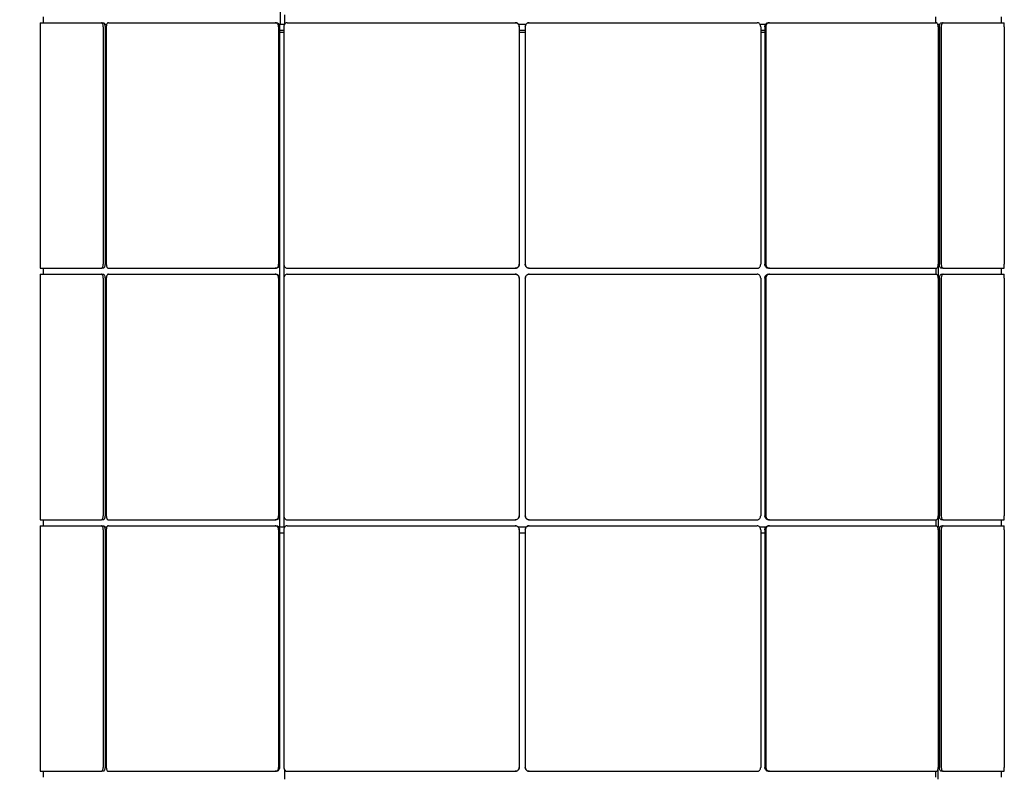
# Model space of a CAD drawing. Header units: millimetres. Extents: x 28 to 4128, y 24 to 2894.
# Tile 7 of 32: x 533 to 1027, y 2109 to 2487. Entities that reach past the tile are written whole.
import ezdxf

# ---------------------------------------------------------------- set-up
doc = ezdxf.new("R2010")
doc.units = ezdxf.units.MM
doc.header["$LTSCALE"] = 10
doc.linetypes.add('SLD-Solido', pattern=[0])
doc.layers.add('QUOTE', color=1, linetype='SLD-Solido')
doc.styles.add('SLDTEXTSTYLE0', font='Gothic.ttf', dxfattribs={"width": 0.913})
doc.dimstyles.new('SLDDIMSTYLE1', dxfattribs={"dimtxt": 26.458333, "dimasz": 20, "dimexe": 0, "dimexo": 0.0625, "dimgap": 6.614583, "dimtad": 1, "dimdec": 1, "dimrnd": 1e-09, "dimzin": 12, "dimdsep": 46, "dimtxsty": 'SLDTEXTSTYLE0', "dimsah": 1, "dimcen": 0.09, "dimadec": 0, "dimazin": 3, "dimtfac": 1, "dimtdec": 1, "dimtofl": 0, "dimtmove": 0, "dimatfit": 3, "dimfxl": 0, "dimfrac": 2, "dimtolj": 1, "dimtzin": 12, "dimarcsym": 0})

# ---------------------------------------------------------------- blocks, each defined once
blk = doc.blocks.new('_D_1')
at = {"layer": 'QUOTE'}
for p, q in [((533.74, 2738.28), (276.38, 2738.28)), ((286.38, 2738.28), (286.38, 1204.08)), ((587.59, 1204.08), (276.38, 1204.08))]:
    blk.add_line(p, q, dxfattribs=at)
for points in [[(286.38, 2738.28), (283.88, 2718.28), (288.88, 2718.28)], [(286.38, 1204.08), (288.88, 1224.08), (283.88, 1224.08)]]:
    blk.add_solid(points, dxfattribs=at)
at = {"layer": 'QUOTE', "insert": (252.58, 1970.93), "char_height": 26.458, "attachment_point": 1, "rotation": 90, "style": 'SLDTEXTSTYLE0'}
blk.add_mtext('1534,2', dxfattribs=at)
blk = doc.blocks.new('_D_2')
at = {"layer": 'QUOTE'}
for p, q in [((533.74, 2738.28), (381.53, 2738.28)), ((391.53, 1224.78), (391.53, 2738.28)), ((539.18, 1224.78), (381.53, 1224.78))]:
    blk.add_line(p, q, dxfattribs=at)
for points in [[(391.53, 2738.28), (389.03, 2718.28), (394.03, 2718.28)], [(391.53, 1224.78), (394.03, 1244.78), (389.03, 1244.78)]]:
    blk.add_solid(points, dxfattribs=at)
at = {"layer": 'QUOTE', "insert": (357.73, 1927.79), "char_height": 26.458, "attachment_point": 1, "rotation": 90, "style": 'SLDTEXTSTYLE0'}
blk.add_mtext('1513,5', dxfattribs=at)

msp = doc.modelspace()

# ---------------------------------------------------------------- linework, layer by layer
for p, q in [((663.92, 2732.78), (663.92, 2484.78)), ((543.77, 2485.48), (574.36, 2485.48)), ((545.18, 2488.48), (545.18, 2485.48)), ((574.36, 2485.48), (575.23, 2485.48)), ((577.87, 2485.48), (661.44, 2485.48)), ((661.44, 2485.48), (661.95, 2485.48)), ((666.05, 2489.44), (666.05, 2484.78)), ((667.51, 2485.48), (781.68, 2485.48)), ((781.68, 2485.48), (781.68, 2485.48)), ((788.68, 2485.48), (788.69, 2485.48)), ((788.69, 2485.48), (902.85, 2485.48)), ((908.42, 2485.48), (908.93, 2485.48)), ((908.93, 2485.48), (992.5, 2485.48)), ((992.11, 2488.48), (992.11, 2485.48)), ((995.14, 2485.48), (996.01, 2485.48)), ((996.01, 2485.48), (1026.6, 2485.48)), ((1025.18, 2485.48), (1025.18, 2488.48)), ((543.75, 2483.48), (543.75, 2364.41)), ((575.34, 2483.48), (575.34, 2364.41)), ((575.8, 2484.78), (576.97, 2484.78)), ((576.21, 2483.48), (576.21, 2364.41)), ((576.21, 2481.78), (576.85, 2481.78)), ((576.85, 2483.48), (576.85, 2364.41)), ((663.16, 2483.48), (663.16, 2364.41)), ((663.21, 2484.78), (663.92, 2484.78)), ((663.67, 2483.48), (663.67, 2364.41)), ((663.67, 2481.78), (665.77, 2481.78)), ((663.67, 2480.78), (665.73, 2480.78)), ((663.92, 2484.78), (666.05, 2484.78)), ((665.73, 2480.78), (665.73, 2232.78)), ((665.77, 2483.48), (665.77, 2364.41)), ((783.16, 2484.78), (787.18, 2484.78)), ((783.68, 2483.48), (783.68, 2364.41)), ((783.68, 2483.48), (783.68, 2364.41)), ((783.68, 2481.78), (786.68, 2481.78)), ((783.68, 2480.78), (786.68, 2480.78)), ((786.68, 2483.48), (786.68, 2364.41)), ((786.69, 2483.48), (786.69, 2364.41)), ((904.31, 2484.78), (907.21, 2484.78)), ((904.6, 2483.48), (904.6, 2364.41)), ((904.6, 2481.78), (906.7, 2481.78)), ((904.6, 2480.78), (906.7, 2480.78)), ((906.7, 2483.48), (906.7, 2364.41)), ((907.2, 2483.48), (907.2, 2364.41)), ((993.32, 2484.78), (994.52, 2484.78)), ((993.52, 2483.48), (993.52, 2364.41)), ((993.52, 2481.78), (993.52, 2481.78)), ((993.52, 2481.78), (993.52, 2232.78)), ((993.52, 2481.78), (994.16, 2481.78)), ((994.16, 2483.48), (994.16, 2364.41)), ((995.02, 2483.48), (995.02, 2364.41)), ((1026.62, 2483.48), (1026.62, 2364.41)), ((543.77, 2362.41), (574.36, 2362.41)), ((545.18, 2362.41), (545.18, 2359.41)), ((575.23, 2362.41), (574.36, 2362.41)), ((577.87, 2362.41), (661.44, 2362.41)), ((661.95, 2362.41), (661.44, 2362.41)), ((663.6, 2363.98), (663.6, 2357.91)), ((667.51, 2362.41), (781.68, 2362.41)), ((781.68, 2362.41), (781.68, 2362.41)), ((788.69, 2362.41), (788.68, 2362.41)), ((788.69, 2362.41), (902.85, 2362.41)), ((908.93, 2362.41), (908.42, 2362.41)), ((908.93, 2362.41), (992.5, 2362.41)), ((992.29, 2362.41), (992.29, 2359.41)), ((996.01, 2362.41), (995.14, 2362.41)), ((996.01, 2362.41), (1026.6, 2362.41)), ((1025.18, 2359.41), (1025.18, 2362.41)), ((543.75, 2357.41), (543.75, 2238.34)), ((543.77, 2359.41), (574.36, 2359.41)), ((574.36, 2359.41), (575.23, 2359.41)), ((575.34, 2357.41), (575.34, 2238.34)), ((576.21, 2357.41), (576.21, 2238.34)), ((576.85, 2357.41), (576.85, 2238.34)), ((577.87, 2359.41), (661.44, 2359.41)), ((661.44, 2359.41), (661.95, 2359.41)), ((663.16, 2357.41), (663.16, 2238.34)), ((663.67, 2357.41), (663.67, 2238.34)), ((665.77, 2357.41), (665.77, 2238.34)), ((667.51, 2359.41), (781.68, 2359.41)), ((781.68, 2359.41), (781.68, 2359.41)), ((783.68, 2357.41), (783.68, 2238.34)), ((783.68, 2357.41), (783.68, 2238.34)), ((786.68, 2357.41), (786.68, 2238.34)), ((786.69, 2357.41), (786.69, 2238.34)), ((788.68, 2359.41), (788.69, 2359.41)), ((788.69, 2359.41), (902.85, 2359.41)), ((904.6, 2357.41), (904.6, 2238.34)), ((906.7, 2357.41), (906.7, 2238.34)), ((907.2, 2357.41), (907.2, 2238.34)), ((908.42, 2359.41), (908.93, 2359.41)), ((908.93, 2359.41), (992.5, 2359.41)), ((993.52, 2357.41), (993.52, 2238.34)), ((994.16, 2357.41), (994.16, 2238.34)), ((995.02, 2357.41), (995.02, 2238.34)), ((995.14, 2359.41), (996.01, 2359.41)), ((996.01, 2359.41), (1026.6, 2359.41)), ((1026.62, 2357.41), (1026.62, 2238.34)), ((543.77, 2236.34), (574.36, 2236.34)), ((545.18, 2236.34), (545.18, 2233.34)), ((575.23, 2236.34), (574.36, 2236.34)), ((577.87, 2236.34), (661.44, 2236.34)), ((661.95, 2236.34), (661.44, 2236.34)), ((663.6, 2237.91), (663.6, 2232.78)), ((667.51, 2236.34), (781.68, 2236.34)), ((781.68, 2236.34), (781.68, 2236.34)), ((788.69, 2236.34), (788.68, 2236.34)), ((788.69, 2236.34), (902.85, 2236.34)), ((908.93, 2236.34), (908.42, 2236.34)), ((908.93, 2236.34), (992.5, 2236.34)), ((992.29, 2236.34), (992.29, 2233.34)), ((996.01, 2236.34), (995.14, 2236.34)), ((996.01, 2236.34), (1026.6, 2236.34)), ((1025.18, 2233.34), (1025.18, 2236.34)), ((543.75, 2231.34), (543.75, 2112.27)), ((543.77, 2233.34), (574.36, 2233.34)), ((574.36, 2233.34), (575.23, 2233.34)), ((575.34, 2231.34), (575.34, 2112.27)), ((575.74, 2232.78), (577.03, 2232.78)), ((576.21, 2231.34), (576.21, 2112.27)), ((576.21, 2229.78), (576.85, 2229.78)), ((576.85, 2231.34), (576.85, 2112.27)), ((577.87, 2233.34), (661.44, 2233.34)), ((661.44, 2233.34), (661.95, 2233.34)), ((663.11, 2232.78), (663.6, 2232.78)), ((663.16, 2231.34), (663.16, 2112.27)), ((663.6, 2232.78), (665.73, 2232.78)), ((663.67, 2231.34), (663.67, 2112.27)), ((663.67, 2229.78), (665.77, 2229.78)), ((665.73, 2232.78), (666.32, 2232.78)), ((665.77, 2231.34), (665.77, 2112.27)), ((667.51, 2233.34), (781.68, 2233.34)), ((781.68, 2233.34), (781.68, 2233.34)), ((783.03, 2232.78), (787.34, 2232.78)), ((783.68, 2231.34), (783.68, 2112.27)), ((783.68, 2231.34), (783.68, 2112.27)), ((783.68, 2229.78), (786.68, 2229.78)), ((786.68, 2231.34), (786.68, 2112.27)), ((786.69, 2231.34), (786.69, 2112.27)), ((788.68, 2233.34), (788.69, 2233.34)), ((788.69, 2233.34), (902.85, 2233.34)), ((904.11, 2232.78), (907.32, 2232.78)), ((904.6, 2231.34), (904.6, 2112.27)), ((904.6, 2229.78), (906.7, 2229.78)), ((906.7, 2231.34), (906.7, 2112.27)), ((907.2, 2231.34), (907.2, 2112.27)), ((908.42, 2233.34), (908.93, 2233.34)), ((908.93, 2233.34), (992.5, 2233.34)), ((993.19, 2232.78), (993.52, 2232.78)), ((993.52, 2232.78), (994.54, 2232.78)), ((993.52, 2231.34), (993.52, 2112.27)), ((993.52, 2229.78), (994.16, 2229.78)), ((994.16, 2231.34), (994.16, 2112.27)), ((995.02, 2231.34), (995.02, 2112.27)), ((995.14, 2233.34), (996.01, 2233.34)), ((996.01, 2233.34), (1026.6, 2233.34)), ((1026.62, 2231.34), (1026.62, 2112.27)), ((993.52, 2228.78), (994.16, 2228.78)), ((666.04, 2111.27), (666.04, 2106.33)), ((993.34, 2111.15), (993.34, 2106.37)), ((543.77, 2110.27), (574.36, 2110.27)), ((545.17, 2110.27), (545.17, 2107.27)), ((575.23, 2110.27), (574.36, 2110.27)), ((577.87, 2110.27), (661.44, 2110.27)), ((661.95, 2110.27), (661.44, 2110.27)), ((667.51, 2110.27), (781.68, 2110.27)), ((781.68, 2110.27), (781.68, 2110.27)), ((788.69, 2110.27), (788.68, 2110.27)), ((788.69, 2110.27), (902.85, 2110.27)), ((908.93, 2110.27), (908.42, 2110.27)), ((908.93, 2110.27), (992.5, 2110.27)), ((992.1, 2110.27), (992.1, 2107.27)), ((996.01, 2110.27), (995.14, 2110.27)), ((996.01, 2110.27), (1026.6, 2110.27)), ((1025.17, 2107.27), (1025.17, 2110.27))]:
    msp.add_line(p, q)
for points, knots in [([(543.77, 2485.48), (543.77, 2485.46), (543.76, 2485.41), (543.75, 2485.07), (543.75, 2484.56), (543.75, 2484), (543.75, 2483.63), (543.75, 2483.48)], [0, 0, 0, 0, 0.214692, 0.429384, 0.644072, 0.858762, 1, 1, 1, 1]), ([(575.34, 2483.48), (575.33, 2483.7), (575.31, 2484.15), (575.14, 2484.75), (574.89, 2485.21), (574.61, 2485.45), (574.43, 2485.47), (574.36, 2485.48)], [0, 0, 0, 0, 0.214692, 0.429385, 0.644076, 0.858765, 1, 1, 1, 1]), ([(575.23, 2485.48), (575.34, 2485.46), (575.56, 2485.41), (575.85, 2485.07), (576.08, 2484.56), (576.19, 2484), (576.21, 2483.63), (576.21, 2483.48)], [0, 0, 0, 0, 0.214692, 0.429384, 0.644072, 0.858762, 1, 1, 1, 1]), ([(577.87, 2485.48), (577.75, 2485.46), (577.52, 2485.41), (577.22, 2485.07), (576.99, 2484.56), (576.87, 2484), (576.85, 2483.63), (576.85, 2483.48)], [0, 0, 0, 0, 0.2146918, 0.4293838, 0.644072, 0.8587618, 1, 1, 1, 1]), ([(663.16, 2483.48), (663.14, 2483.7), (663.1, 2484.15), (662.81, 2484.75), (662.37, 2485.21), (661.89, 2485.45), (661.57, 2485.47), (661.44, 2485.48)], [0, 0, 0, 0, 0.214692, 0.429385, 0.644076, 0.858765, 1, 1, 1, 1]), ([(661.95, 2485.48), (662.14, 2485.46), (662.52, 2485.41), (663.04, 2485.07), (663.43, 2484.56), (663.64, 2484), (663.66, 2483.63), (663.67, 2483.48)], [0, 0, 0, 0, 0.2146918, 0.4293838, 0.6440719, 0.8587617, 1, 1, 1, 1]), ([(667.51, 2485.48), (667.32, 2485.46), (666.92, 2485.41), (666.4, 2485.07), (666.01, 2484.56), (665.8, 2484), (665.78, 2483.63), (665.77, 2483.48)], [0, 0, 0, 0, 0.214692, 0.429384, 0.644072, 0.858762, 1, 1, 1, 1]), ([(783.68, 2483.48), (783.65, 2483.7), (783.61, 2484.15), (783.27, 2484.75), (782.76, 2485.21), (782.2, 2485.45), (781.82, 2485.47), (781.68, 2485.48)], [0, 0, 0, 0, 0.2146923, 0.4293845, 0.6440762, 0.8587652, 1, 1, 1, 1]), ([(781.68, 2485.48), (781.91, 2485.46), (782.36, 2485.41), (782.96, 2485.07), (783.41, 2484.56), (783.65, 2484), (783.67, 2483.63), (783.68, 2483.48)], [0, 0, 0, 0, 0.2146918, 0.4293838, 0.6440719, 0.8587617, 1, 1, 1, 1]), ([(786.68, 2483.48), (786.71, 2483.7), (786.75, 2484.15), (787.09, 2484.75), (787.6, 2485.21), (788.16, 2485.45), (788.54, 2485.47), (788.68, 2485.48)], [0, 0, 0, 0, 0.2146922, 0.4293845, 0.6440761, 0.8587651, 1, 1, 1, 1]), ([(788.69, 2485.48), (788.46, 2485.46), (788.01, 2485.41), (787.42, 2485.07), (786.96, 2484.56), (786.72, 2484), (786.7, 2483.63), (786.69, 2483.48)], [0, 0, 0, 0, 0.214692, 0.429384, 0.644072, 0.858762, 1, 1, 1, 1]), ([(904.6, 2483.48), (904.58, 2483.7), (904.54, 2484.15), (904.24, 2484.75), (903.8, 2485.21), (903.31, 2485.45), (902.98, 2485.47), (902.85, 2485.48)], [0, 0, 0, 0, 0.214692, 0.429385, 0.644076, 0.858765, 1, 1, 1, 1]), ([(906.7, 2483.48), (906.72, 2483.7), (906.76, 2484.15), (907.05, 2484.75), (907.49, 2485.21), (907.98, 2485.45), (908.29, 2485.47), (908.42, 2485.48)], [0, 0, 0, 0, 0.214692, 0.429385, 0.644076, 0.858765, 1, 1, 1, 1]), ([(908.93, 2485.48), (908.73, 2485.46), (908.35, 2485.41), (907.83, 2485.07), (907.44, 2484.56), (907.23, 2484), (907.21, 2483.63), (907.2, 2483.48)], [0, 0, 0, 0, 0.214692, 0.429384, 0.644072, 0.858762, 1, 1, 1, 1]), ([(993.52, 2483.48), (993.51, 2483.7), (993.48, 2484.15), (993.31, 2484.75), (993.05, 2485.21), (992.77, 2485.45), (992.58, 2485.47), (992.5, 2485.48)], [0, 0, 0, 0, 0.214692, 0.429385, 0.644076, 0.858765, 1, 1, 1, 1]), ([(994.16, 2483.48), (994.17, 2483.7), (994.19, 2484.15), (994.36, 2484.75), (994.61, 2485.21), (994.88, 2485.45), (995.07, 2485.47), (995.14, 2485.48)], [0, 0, 0, 0, 0.2146922, 0.4293845, 0.6440761, 0.8587651, 1, 1, 1, 1]), ([(996.01, 2485.48), (995.9, 2485.46), (995.68, 2485.41), (995.38, 2485.07), (995.16, 2484.56), (995.04, 2484), (995.03, 2483.63), (995.02, 2483.48)], [0, 0, 0, 0, 0.214692, 0.429384, 0.644072, 0.858762, 1, 1, 1, 1]), ([(1026.62, 2483.48), (1026.62, 2483.7), (1026.62, 2484.15), (1026.61, 2484.75), (1026.61, 2485.21), (1026.6, 2485.45), (1026.6, 2485.47), (1026.6, 2485.48)], [0, 0, 0, 0, 0.2146923, 0.4293845, 0.6440762, 0.8587652, 1, 1, 1, 1]), ([(543.75, 2364.41), (543.75, 2364.19), (543.75, 2363.74), (543.75, 2363.14), (543.76, 2362.69), (543.76, 2362.45), (543.77, 2362.42), (543.77, 2362.41)], [0, 0, 0, 0, 0.214692, 0.429385, 0.644076, 0.858765, 1, 1, 1, 1]), ([(574.36, 2362.41), (574.47, 2362.44), (574.69, 2362.48), (574.98, 2362.83), (575.21, 2363.33), (575.32, 2363.9), (575.34, 2364.27), (575.34, 2364.41)], [0, 0, 0, 0, 0.214692, 0.429384, 0.644072, 0.858762, 1, 1, 1, 1]), ([(576.21, 2364.41), (576.2, 2364.19), (576.18, 2363.74), (576.01, 2363.14), (575.76, 2362.69), (575.48, 2362.45), (575.3, 2362.42), (575.23, 2362.41)], [0, 0, 0, 0, 0.214692, 0.429385, 0.644076, 0.858765, 1, 1, 1, 1]), ([(576.85, 2364.41), (576.86, 2364.19), (576.88, 2363.74), (577.06, 2363.14), (577.31, 2362.69), (577.6, 2362.45), (577.79, 2362.42), (577.87, 2362.41)], [0, 0, 0, 0, 0.214692, 0.429385, 0.644076, 0.858765, 1, 1, 1, 1]), ([(661.44, 2362.41), (661.63, 2362.44), (662.02, 2362.48), (662.54, 2362.83), (662.93, 2363.33), (663.13, 2363.9), (663.15, 2364.27), (663.16, 2364.41)], [0, 0, 0, 0, 0.214692, 0.429384, 0.644072, 0.858762, 1, 1, 1, 1]), ([(663.67, 2364.41), (663.65, 2364.19), (663.61, 2363.74), (663.31, 2363.14), (662.87, 2362.69), (662.39, 2362.45), (662.07, 2362.42), (661.95, 2362.41)], [0, 0, 0, 0, 0.214692, 0.429385, 0.644076, 0.858765, 1, 1, 1, 1]), ([(665.77, 2364.41), (665.79, 2364.19), (665.83, 2363.74), (666.13, 2363.14), (666.57, 2362.69), (667.06, 2362.45), (667.38, 2362.42), (667.51, 2362.41)], [0, 0, 0, 0, 0.214692, 0.429385, 0.644076, 0.858765, 1, 1, 1, 1]), ([(781.68, 2362.41), (781.9, 2362.44), (782.35, 2362.48), (782.95, 2362.83), (783.4, 2363.33), (783.64, 2363.9), (783.67, 2364.27), (783.68, 2364.41)], [0, 0, 0, 0, 0.214692, 0.429384, 0.644072, 0.858762, 1, 1, 1, 1]), ([(783.68, 2364.41), (783.66, 2364.19), (783.62, 2363.74), (783.27, 2363.14), (782.76, 2362.69), (782.2, 2362.45), (781.83, 2362.42), (781.68, 2362.41)], [0, 0, 0, 0, 0.214692, 0.429385, 0.644076, 0.858765, 1, 1, 1, 1]), ([(788.68, 2362.41), (788.46, 2362.44), (788.01, 2362.48), (787.41, 2362.83), (786.96, 2363.33), (786.72, 2363.9), (786.69, 2364.27), (786.68, 2364.41)], [0, 0, 0, 0, 0.214692, 0.429384, 0.644072, 0.858762, 1, 1, 1, 1]), ([(786.69, 2364.41), (786.71, 2364.19), (786.76, 2363.74), (787.1, 2363.14), (787.61, 2362.69), (788.17, 2362.45), (788.54, 2362.42), (788.69, 2362.41)], [0, 0, 0, 0, 0.2146923, 0.4293845, 0.6440762, 0.8587652, 1, 1, 1, 1]), ([(902.85, 2362.41), (903.05, 2362.44), (903.44, 2362.48), (903.96, 2362.83), (904.36, 2363.33), (904.57, 2363.9), (904.59, 2364.27), (904.6, 2364.41)], [0, 0, 0, 0, 0.2146918, 0.4293838, 0.644072, 0.8587618, 1, 1, 1, 1]), ([(908.42, 2362.41), (908.23, 2362.44), (907.84, 2362.48), (907.33, 2362.83), (906.94, 2363.33), (906.73, 2363.9), (906.71, 2364.27), (906.7, 2364.41)], [0, 0, 0, 0, 0.214692, 0.429384, 0.644072, 0.858762, 1, 1, 1, 1]), ([(907.2, 2364.41), (907.22, 2364.19), (907.26, 2363.74), (907.56, 2363.14), (908, 2362.69), (908.48, 2362.45), (908.8, 2362.42), (908.93, 2362.41)], [0, 0, 0, 0, 0.214692, 0.429385, 0.644076, 0.858765, 1, 1, 1, 1]), ([(992.5, 2362.41), (992.62, 2362.44), (992.85, 2362.48), (993.15, 2362.83), (993.38, 2363.33), (993.5, 2363.9), (993.51, 2364.27), (993.52, 2364.41)], [0, 0, 0, 0, 0.214692, 0.429384, 0.644072, 0.858762, 1, 1, 1, 1]), ([(995.14, 2362.41), (995.03, 2362.44), (994.81, 2362.48), (994.51, 2362.83), (994.29, 2363.33), (994.17, 2363.9), (994.16, 2364.27), (994.16, 2364.41)], [0, 0, 0, 0, 0.2146918, 0.4293838, 0.6440719, 0.8587617, 1, 1, 1, 1]), ([(995.02, 2364.41), (995.04, 2364.19), (995.06, 2363.74), (995.23, 2363.14), (995.48, 2362.69), (995.75, 2362.45), (995.93, 2362.42), (996.01, 2362.41)], [0, 0, 0, 0, 0.2146923, 0.4293845, 0.6440762, 0.8587652, 1, 1, 1, 1]), ([(1026.6, 2362.41), (1026.6, 2362.44), (1026.61, 2362.48), (1026.61, 2362.83), (1026.62, 2363.33), (1026.62, 2363.9), (1026.62, 2364.27), (1026.62, 2364.41)], [0, 0, 0, 0, 0.214692, 0.429384, 0.644072, 0.858762, 1, 1, 1, 1]), ([(543.77, 2359.41), (543.77, 2359.39), (543.76, 2359.34), (543.75, 2359), (543.75, 2358.49), (543.75, 2357.93), (543.75, 2357.56), (543.75, 2357.41)], [0, 0, 0, 0, 0.214692, 0.429384, 0.644072, 0.858762, 1, 1, 1, 1]), ([(575.34, 2357.41), (575.33, 2357.63), (575.31, 2358.08), (575.14, 2358.68), (574.89, 2359.14), (574.61, 2359.38), (574.43, 2359.4), (574.36, 2359.41)], [0, 0, 0, 0, 0.214692, 0.429385, 0.644076, 0.858765, 1, 1, 1, 1]), ([(575.23, 2359.41), (575.34, 2359.39), (575.56, 2359.34), (575.85, 2359), (576.08, 2358.49), (576.19, 2357.93), (576.21, 2357.56), (576.21, 2357.41)], [0, 0, 0, 0, 0.214692, 0.429384, 0.644072, 0.858762, 1, 1, 1, 1]), ([(577.87, 2359.41), (577.75, 2359.39), (577.52, 2359.34), (577.22, 2359), (576.99, 2358.49), (576.87, 2357.93), (576.85, 2357.56), (576.85, 2357.41)], [0, 0, 0, 0, 0.2146918, 0.4293838, 0.644072, 0.8587618, 1, 1, 1, 1]), ([(663.16, 2357.41), (663.14, 2357.63), (663.1, 2358.08), (662.81, 2358.68), (662.37, 2359.14), (661.89, 2359.38), (661.57, 2359.4), (661.44, 2359.41)], [0, 0, 0, 0, 0.214692, 0.429385, 0.644076, 0.858765, 1, 1, 1, 1]), ([(661.95, 2359.41), (662.14, 2359.39), (662.52, 2359.34), (663.04, 2359), (663.43, 2358.49), (663.64, 2357.93), (663.66, 2357.56), (663.67, 2357.41)], [0, 0, 0, 0, 0.2146918, 0.4293838, 0.6440719, 0.8587617, 1, 1, 1, 1]), ([(667.51, 2359.41), (667.32, 2359.39), (666.92, 2359.34), (666.4, 2359), (666.01, 2358.49), (665.8, 2357.93), (665.78, 2357.56), (665.77, 2357.41)], [0, 0, 0, 0, 0.214692, 0.429384, 0.644072, 0.858762, 1, 1, 1, 1]), ([(783.68, 2357.41), (783.65, 2357.63), (783.61, 2358.08), (783.27, 2358.68), (782.76, 2359.14), (782.2, 2359.38), (781.82, 2359.4), (781.68, 2359.41)], [0, 0, 0, 0, 0.2146923, 0.4293845, 0.6440762, 0.8587652, 1, 1, 1, 1]), ([(781.68, 2359.41), (781.91, 2359.39), (782.36, 2359.34), (782.96, 2359), (783.41, 2358.49), (783.65, 2357.93), (783.67, 2357.56), (783.68, 2357.41)], [0, 0, 0, 0, 0.2146918, 0.4293838, 0.6440719, 0.8587617, 1, 1, 1, 1]), ([(786.68, 2357.41), (786.71, 2357.63), (786.75, 2358.08), (787.09, 2358.68), (787.6, 2359.14), (788.16, 2359.38), (788.54, 2359.4), (788.68, 2359.41)], [0, 0, 0, 0, 0.2146922, 0.4293845, 0.6440761, 0.8587651, 1, 1, 1, 1]), ([(788.69, 2359.41), (788.46, 2359.39), (788.01, 2359.34), (787.42, 2359), (786.96, 2358.49), (786.72, 2357.93), (786.7, 2357.56), (786.69, 2357.41)], [0, 0, 0, 0, 0.214692, 0.429384, 0.644072, 0.858762, 1, 1, 1, 1]), ([(904.6, 2357.41), (904.58, 2357.63), (904.54, 2358.08), (904.24, 2358.68), (903.8, 2359.14), (903.31, 2359.38), (902.98, 2359.4), (902.85, 2359.41)], [0, 0, 0, 0, 0.214692, 0.429385, 0.644076, 0.858765, 1, 1, 1, 1]), ([(906.7, 2357.41), (906.72, 2357.63), (906.76, 2358.08), (907.05, 2358.68), (907.49, 2359.14), (907.98, 2359.38), (908.29, 2359.4), (908.42, 2359.41)], [0, 0, 0, 0, 0.214692, 0.429385, 0.644076, 0.858765, 1, 1, 1, 1]), ([(908.93, 2359.41), (908.73, 2359.39), (908.35, 2359.34), (907.83, 2359), (907.44, 2358.49), (907.23, 2357.93), (907.21, 2357.56), (907.2, 2357.41)], [0, 0, 0, 0, 0.214692, 0.429384, 0.644072, 0.858762, 1, 1, 1, 1]), ([(993.52, 2357.41), (993.51, 2357.63), (993.48, 2358.08), (993.31, 2358.68), (993.05, 2359.14), (992.77, 2359.38), (992.58, 2359.4), (992.5, 2359.41)], [0, 0, 0, 0, 0.214692, 0.429385, 0.644076, 0.858765, 1, 1, 1, 1]), ([(994.16, 2357.41), (994.17, 2357.63), (994.19, 2358.08), (994.36, 2358.68), (994.61, 2359.14), (994.88, 2359.38), (995.07, 2359.4), (995.14, 2359.41)], [0, 0, 0, 0, 0.2146922, 0.4293845, 0.6440761, 0.8587651, 1, 1, 1, 1]), ([(996.01, 2359.41), (995.9, 2359.39), (995.68, 2359.34), (995.38, 2359), (995.16, 2358.49), (995.04, 2357.93), (995.03, 2357.56), (995.02, 2357.41)], [0, 0, 0, 0, 0.214692, 0.429384, 0.644072, 0.858762, 1, 1, 1, 1]), ([(1026.62, 2357.41), (1026.62, 2357.63), (1026.62, 2358.08), (1026.61, 2358.68), (1026.61, 2359.14), (1026.6, 2359.38), (1026.6, 2359.4), (1026.6, 2359.41)], [0, 0, 0, 0, 0.2146923, 0.4293845, 0.6440762, 0.8587652, 1, 1, 1, 1]), ([(543.75, 2238.34), (543.75, 2238.12), (543.75, 2237.67), (543.75, 2237.07), (543.76, 2236.62), (543.76, 2236.38), (543.77, 2236.35), (543.77, 2236.34)], [0, 0, 0, 0, 0.214692, 0.429385, 0.644076, 0.858765, 1, 1, 1, 1]), ([(574.36, 2236.34), (574.47, 2236.37), (574.69, 2236.41), (574.98, 2236.76), (575.21, 2237.26), (575.32, 2237.83), (575.34, 2238.2), (575.34, 2238.34)], [0, 0, 0, 0, 0.214692, 0.429384, 0.644072, 0.858762, 1, 1, 1, 1]), ([(576.21, 2238.34), (576.2, 2238.12), (576.18, 2237.67), (576.01, 2237.07), (575.76, 2236.62), (575.48, 2236.38), (575.3, 2236.35), (575.23, 2236.34)], [0, 0, 0, 0, 0.214692, 0.429385, 0.644076, 0.858765, 1, 1, 1, 1]), ([(576.85, 2238.34), (576.86, 2238.12), (576.88, 2237.67), (577.06, 2237.07), (577.31, 2236.62), (577.6, 2236.38), (577.79, 2236.35), (577.87, 2236.34)], [0, 0, 0, 0, 0.214692, 0.429385, 0.644076, 0.858765, 1, 1, 1, 1]), ([(661.44, 2236.34), (661.63, 2236.37), (662.02, 2236.41), (662.54, 2236.76), (662.93, 2237.26), (663.13, 2237.83), (663.15, 2238.2), (663.16, 2238.34)], [0, 0, 0, 0, 0.214692, 0.429384, 0.644072, 0.858762, 1, 1, 1, 1]), ([(663.67, 2238.34), (663.65, 2238.12), (663.61, 2237.67), (663.31, 2237.07), (662.87, 2236.62), (662.39, 2236.38), (662.07, 2236.35), (661.95, 2236.34)], [0, 0, 0, 0, 0.214692, 0.429385, 0.644076, 0.858765, 1, 1, 1, 1]), ([(665.77, 2238.34), (665.79, 2238.12), (665.83, 2237.67), (666.13, 2237.07), (666.57, 2236.62), (667.06, 2236.38), (667.38, 2236.35), (667.51, 2236.34)], [0, 0, 0, 0, 0.214692, 0.429385, 0.644076, 0.858765, 1, 1, 1, 1]), ([(781.68, 2236.34), (781.9, 2236.37), (782.35, 2236.41), (782.95, 2236.76), (783.4, 2237.26), (783.64, 2237.83), (783.67, 2238.2), (783.68, 2238.34)], [0, 0, 0, 0, 0.214692, 0.429384, 0.644072, 0.858762, 1, 1, 1, 1]), ([(783.68, 2238.34), (783.66, 2238.12), (783.62, 2237.67), (783.27, 2237.07), (782.76, 2236.62), (782.2, 2236.38), (781.83, 2236.35), (781.68, 2236.34)], [0, 0, 0, 0, 0.214692, 0.429385, 0.644076, 0.858765, 1, 1, 1, 1]), ([(788.68, 2236.34), (788.46, 2236.37), (788.01, 2236.41), (787.41, 2236.76), (786.96, 2237.26), (786.72, 2237.83), (786.69, 2238.2), (786.68, 2238.34)], [0, 0, 0, 0, 0.214692, 0.429384, 0.644072, 0.858762, 1, 1, 1, 1]), ([(786.69, 2238.34), (786.71, 2238.12), (786.76, 2237.67), (787.1, 2237.07), (787.61, 2236.62), (788.17, 2236.38), (788.54, 2236.35), (788.69, 2236.34)], [0, 0, 0, 0, 0.2146923, 0.4293845, 0.6440762, 0.8587652, 1, 1, 1, 1]), ([(902.85, 2236.34), (903.05, 2236.37), (903.44, 2236.41), (903.96, 2236.76), (904.36, 2237.26), (904.57, 2237.83), (904.59, 2238.2), (904.6, 2238.34)], [0, 0, 0, 0, 0.2146918, 0.4293838, 0.644072, 0.8587618, 1, 1, 1, 1]), ([(908.42, 2236.34), (908.23, 2236.37), (907.84, 2236.41), (907.33, 2236.76), (906.94, 2237.26), (906.73, 2237.83), (906.71, 2238.2), (906.7, 2238.34)], [0, 0, 0, 0, 0.214692, 0.429384, 0.644072, 0.858762, 1, 1, 1, 1]), ([(907.2, 2238.34), (907.22, 2238.12), (907.26, 2237.67), (907.56, 2237.07), (908, 2236.62), (908.48, 2236.38), (908.8, 2236.35), (908.93, 2236.34)], [0, 0, 0, 0, 0.214692, 0.429385, 0.644076, 0.858765, 1, 1, 1, 1]), ([(992.5, 2236.34), (992.62, 2236.37), (992.85, 2236.41), (993.15, 2236.76), (993.38, 2237.26), (993.5, 2237.83), (993.51, 2238.2), (993.52, 2238.34)], [0, 0, 0, 0, 0.214692, 0.429384, 0.644072, 0.858762, 1, 1, 1, 1]), ([(995.14, 2236.34), (995.03, 2236.37), (994.81, 2236.41), (994.51, 2236.76), (994.29, 2237.26), (994.17, 2237.83), (994.16, 2238.2), (994.16, 2238.34)], [0, 0, 0, 0, 0.2146918, 0.4293838, 0.6440719, 0.8587617, 1, 1, 1, 1]), ([(995.02, 2238.34), (995.04, 2238.12), (995.06, 2237.67), (995.23, 2237.07), (995.48, 2236.62), (995.75, 2236.38), (995.93, 2236.35), (996.01, 2236.34)], [0, 0, 0, 0, 0.2146923, 0.4293845, 0.6440762, 0.8587652, 1, 1, 1, 1]), ([(1026.6, 2236.34), (1026.6, 2236.37), (1026.61, 2236.41), (1026.61, 2236.76), (1026.62, 2237.26), (1026.62, 2237.83), (1026.62, 2238.2), (1026.62, 2238.34)], [0, 0, 0, 0, 0.214692, 0.429384, 0.644072, 0.858762, 1, 1, 1, 1]), ([(543.77, 2233.34), (543.77, 2233.32), (543.76, 2233.27), (543.75, 2232.93), (543.75, 2232.42), (543.75, 2231.86), (543.75, 2231.49), (543.75, 2231.34)], [0, 0, 0, 0, 0.214692, 0.429384, 0.644072, 0.858762, 1, 1, 1, 1]), ([(575.34, 2231.34), (575.33, 2231.56), (575.31, 2232.01), (575.14, 2232.61), (574.89, 2233.07), (574.61, 2233.31), (574.43, 2233.33), (574.36, 2233.34)], [0, 0, 0, 0, 0.214692, 0.429385, 0.644076, 0.858765, 1, 1, 1, 1]), ([(575.23, 2233.34), (575.34, 2233.32), (575.56, 2233.27), (575.85, 2232.93), (576.08, 2232.42), (576.19, 2231.86), (576.21, 2231.49), (576.21, 2231.34)], [0, 0, 0, 0, 0.214692, 0.429384, 0.644072, 0.858762, 1, 1, 1, 1]), ([(577.87, 2233.34), (577.75, 2233.32), (577.52, 2233.27), (577.22, 2232.93), (576.99, 2232.42), (576.87, 2231.86), (576.85, 2231.49), (576.85, 2231.34)], [0, 0, 0, 0, 0.2146918, 0.4293838, 0.644072, 0.8587618, 1, 1, 1, 1]), ([(663.16, 2231.34), (663.14, 2231.56), (663.1, 2232.01), (662.81, 2232.61), (662.37, 2233.07), (661.89, 2233.31), (661.57, 2233.33), (661.44, 2233.34)], [0, 0, 0, 0, 0.214692, 0.429385, 0.644076, 0.858765, 1, 1, 1, 1]), ([(661.95, 2233.34), (662.14, 2233.32), (662.52, 2233.27), (663.04, 2232.93), (663.43, 2232.42), (663.64, 2231.86), (663.66, 2231.49), (663.67, 2231.34)], [0, 0, 0, 0, 0.2146918, 0.4293838, 0.6440719, 0.8587617, 1, 1, 1, 1]), ([(667.51, 2233.34), (667.32, 2233.32), (666.92, 2233.27), (666.4, 2232.93), (666.01, 2232.42), (665.8, 2231.86), (665.78, 2231.49), (665.77, 2231.34)], [0, 0, 0, 0, 0.214692, 0.429384, 0.644072, 0.858762, 1, 1, 1, 1]), ([(783.68, 2231.34), (783.65, 2231.56), (783.61, 2232.01), (783.27, 2232.61), (782.76, 2233.07), (782.2, 2233.31), (781.82, 2233.33), (781.68, 2233.34)], [0, 0, 0, 0, 0.2146923, 0.4293845, 0.6440762, 0.8587652, 1, 1, 1, 1]), ([(781.68, 2233.34), (781.91, 2233.32), (782.36, 2233.27), (782.96, 2232.93), (783.41, 2232.42), (783.65, 2231.86), (783.67, 2231.49), (783.68, 2231.34)], [0, 0, 0, 0, 0.2146918, 0.4293838, 0.6440719, 0.8587617, 1, 1, 1, 1]), ([(786.68, 2231.34), (786.71, 2231.56), (786.75, 2232.01), (787.09, 2232.61), (787.6, 2233.07), (788.16, 2233.31), (788.54, 2233.33), (788.68, 2233.34)], [0, 0, 0, 0, 0.2146922, 0.4293845, 0.6440761, 0.8587651, 1, 1, 1, 1]), ([(788.69, 2233.34), (788.46, 2233.32), (788.01, 2233.27), (787.42, 2232.93), (786.96, 2232.42), (786.72, 2231.86), (786.7, 2231.49), (786.69, 2231.34)], [0, 0, 0, 0, 0.214692, 0.429384, 0.644072, 0.858762, 1, 1, 1, 1]), ([(904.6, 2231.34), (904.58, 2231.56), (904.54, 2232.01), (904.24, 2232.61), (903.8, 2233.07), (903.31, 2233.31), (902.98, 2233.33), (902.85, 2233.34)], [0, 0, 0, 0, 0.214692, 0.429385, 0.644076, 0.858765, 1, 1, 1, 1]), ([(906.7, 2231.34), (906.72, 2231.56), (906.76, 2232.01), (907.05, 2232.61), (907.49, 2233.07), (907.98, 2233.31), (908.29, 2233.33), (908.42, 2233.34)], [0, 0, 0, 0, 0.214692, 0.429385, 0.644076, 0.858765, 1, 1, 1, 1]), ([(908.93, 2233.34), (908.73, 2233.32), (908.35, 2233.27), (907.83, 2232.93), (907.44, 2232.42), (907.23, 2231.86), (907.21, 2231.49), (907.2, 2231.34)], [0, 0, 0, 0, 0.214692, 0.429384, 0.644072, 0.858762, 1, 1, 1, 1]), ([(993.52, 2231.34), (993.51, 2231.56), (993.48, 2232.01), (993.31, 2232.61), (993.05, 2233.07), (992.77, 2233.31), (992.58, 2233.33), (992.5, 2233.34)], [0, 0, 0, 0, 0.214692, 0.429385, 0.644076, 0.858765, 1, 1, 1, 1]), ([(994.16, 2231.34), (994.17, 2231.56), (994.19, 2232.01), (994.36, 2232.61), (994.61, 2233.07), (994.88, 2233.31), (995.07, 2233.33), (995.14, 2233.34)], [0, 0, 0, 0, 0.2146922, 0.4293845, 0.6440761, 0.8587651, 1, 1, 1, 1]), ([(996.01, 2233.34), (995.9, 2233.32), (995.68, 2233.27), (995.38, 2232.93), (995.16, 2232.42), (995.04, 2231.86), (995.03, 2231.49), (995.02, 2231.34)], [0, 0, 0, 0, 0.214692, 0.429384, 0.644072, 0.858762, 1, 1, 1, 1]), ([(1026.62, 2231.34), (1026.62, 2231.56), (1026.62, 2232.01), (1026.61, 2232.61), (1026.61, 2233.07), (1026.6, 2233.31), (1026.6, 2233.33), (1026.6, 2233.34)], [0, 0, 0, 0, 0.2146923, 0.4293845, 0.6440762, 0.8587652, 1, 1, 1, 1]), ([(543.75, 2112.27), (543.75, 2112.05), (543.75, 2111.6), (543.75, 2111), (543.76, 2110.55), (543.76, 2110.31), (543.77, 2110.28), (543.77, 2110.27)], [0, 0, 0, 0, 0.214692, 0.429385, 0.644076, 0.858765, 1, 1, 1, 1]), ([(574.36, 2110.27), (574.47, 2110.3), (574.69, 2110.34), (574.98, 2110.69), (575.21, 2111.19), (575.32, 2111.76), (575.34, 2112.13), (575.34, 2112.27)], [0, 0, 0, 0, 0.214692, 0.429384, 0.644072, 0.858762, 1, 1, 1, 1]), ([(576.21, 2112.27), (576.2, 2112.05), (576.18, 2111.6), (576.01, 2111), (575.76, 2110.55), (575.48, 2110.31), (575.3, 2110.28), (575.23, 2110.27)], [0, 0, 0, 0, 0.214692, 0.429385, 0.644076, 0.858765, 1, 1, 1, 1]), ([(576.85, 2112.27), (576.86, 2112.05), (576.88, 2111.6), (577.06, 2111), (577.31, 2110.55), (577.6, 2110.31), (577.79, 2110.28), (577.87, 2110.27)], [0, 0, 0, 0, 0.214692, 0.429385, 0.644076, 0.858765, 1, 1, 1, 1]), ([(661.44, 2110.27), (661.63, 2110.3), (662.02, 2110.34), (662.54, 2110.69), (662.93, 2111.19), (663.13, 2111.76), (663.15, 2112.13), (663.16, 2112.27)], [0, 0, 0, 0, 0.214692, 0.429384, 0.644072, 0.858762, 1, 1, 1, 1]), ([(663.67, 2112.27), (663.65, 2112.05), (663.61, 2111.6), (663.31, 2111), (662.87, 2110.55), (662.39, 2110.31), (662.07, 2110.28), (661.95, 2110.27)], [0, 0, 0, 0, 0.214692, 0.429385, 0.644076, 0.858765, 1, 1, 1, 1]), ([(665.77, 2112.27), (665.79, 2112.05), (665.83, 2111.6), (666.13, 2111), (666.57, 2110.55), (667.06, 2110.31), (667.38, 2110.28), (667.51, 2110.27)], [0, 0, 0, 0, 0.214692, 0.429385, 0.644076, 0.858765, 1, 1, 1, 1]), ([(781.68, 2110.27), (781.9, 2110.3), (782.35, 2110.34), (782.95, 2110.69), (783.4, 2111.19), (783.64, 2111.76), (783.67, 2112.13), (783.68, 2112.27)], [0, 0, 0, 0, 0.214692, 0.429384, 0.644072, 0.858762, 1, 1, 1, 1]), ([(783.68, 2112.27), (783.66, 2112.05), (783.62, 2111.6), (783.27, 2111), (782.76, 2110.55), (782.2, 2110.31), (781.83, 2110.28), (781.68, 2110.27)], [0, 0, 0, 0, 0.214692, 0.429385, 0.644076, 0.858765, 1, 1, 1, 1]), ([(788.68, 2110.27), (788.46, 2110.3), (788.01, 2110.34), (787.41, 2110.69), (786.96, 2111.19), (786.72, 2111.76), (786.69, 2112.13), (786.68, 2112.27)], [0, 0, 0, 0, 0.214692, 0.429384, 0.644072, 0.858762, 1, 1, 1, 1]), ([(786.69, 2112.27), (786.71, 2112.05), (786.76, 2111.6), (787.1, 2111), (787.61, 2110.55), (788.17, 2110.31), (788.54, 2110.28), (788.69, 2110.27)], [0, 0, 0, 0, 0.2146923, 0.4293845, 0.6440762, 0.8587652, 1, 1, 1, 1]), ([(902.85, 2110.27), (903.05, 2110.3), (903.44, 2110.34), (903.96, 2110.69), (904.36, 2111.19), (904.57, 2111.76), (904.59, 2112.13), (904.6, 2112.27)], [0, 0, 0, 0, 0.2146918, 0.4293838, 0.644072, 0.8587618, 1, 1, 1, 1]), ([(908.42, 2110.27), (908.23, 2110.3), (907.84, 2110.34), (907.33, 2110.69), (906.94, 2111.19), (906.73, 2111.76), (906.71, 2112.13), (906.7, 2112.27)], [0, 0, 0, 0, 0.214692, 0.429384, 0.644072, 0.858762, 1, 1, 1, 1]), ([(907.2, 2112.27), (907.22, 2112.05), (907.26, 2111.6), (907.56, 2111), (908, 2110.55), (908.48, 2110.31), (908.8, 2110.28), (908.93, 2110.27)], [0, 0, 0, 0, 0.214692, 0.429385, 0.644076, 0.858765, 1, 1, 1, 1]), ([(992.5, 2110.27), (992.62, 2110.3), (992.85, 2110.34), (993.15, 2110.69), (993.38, 2111.19), (993.5, 2111.76), (993.51, 2112.13), (993.52, 2112.27)], [0, 0, 0, 0, 0.214692, 0.429384, 0.644072, 0.858762, 1, 1, 1, 1]), ([(995.14, 2110.27), (995.03, 2110.3), (994.81, 2110.34), (994.51, 2110.69), (994.29, 2111.19), (994.17, 2111.76), (994.16, 2112.13), (994.16, 2112.27)], [0, 0, 0, 0, 0.2146918, 0.4293838, 0.6440719, 0.8587617, 1, 1, 1, 1]), ([(995.02, 2112.27), (995.04, 2112.05), (995.06, 2111.6), (995.23, 2111), (995.48, 2110.55), (995.75, 2110.31), (995.93, 2110.28), (996.01, 2110.27)], [0, 0, 0, 0, 0.2146923, 0.4293845, 0.6440762, 0.8587652, 1, 1, 1, 1]), ([(1026.6, 2110.27), (1026.6, 2110.3), (1026.61, 2110.34), (1026.61, 2110.69), (1026.62, 2111.19), (1026.62, 2111.76), (1026.62, 2112.13), (1026.62, 2112.27)], [0, 0, 0, 0, 0.214692, 0.429384, 0.644072, 0.858762, 1, 1, 1, 1])]:
    msp.add_open_spline(points, degree=3, knots=knots)

# ---------------------------------------------------------------- dimensions: what is measured, and where the dimension line sits
at = {"layer": 'QUOTE'}
for base, p1, p2, picture, middle in [((286.38, 1204.08), (543.74, 2738.28), (597.59, 1204.08), '_D_1', (286.38, 2024.68)), ((391.53, 2738.28), (549.18, 1224.78), (543.74, 2738.28), '_D_2', (391.53, 1981.53))]:
    dim = msp.add_linear_dim(base=base, p1=p1, p2=p2, angle=90, dimstyle='SLDDIMSTYLE1', dxfattribs=at)
    dim.commit()
    dim.dimension.update_dxf_attribs({"geometry": picture, "text_midpoint": middle, "dimtype": 160})

doc.saveas('drawing.dxf')
